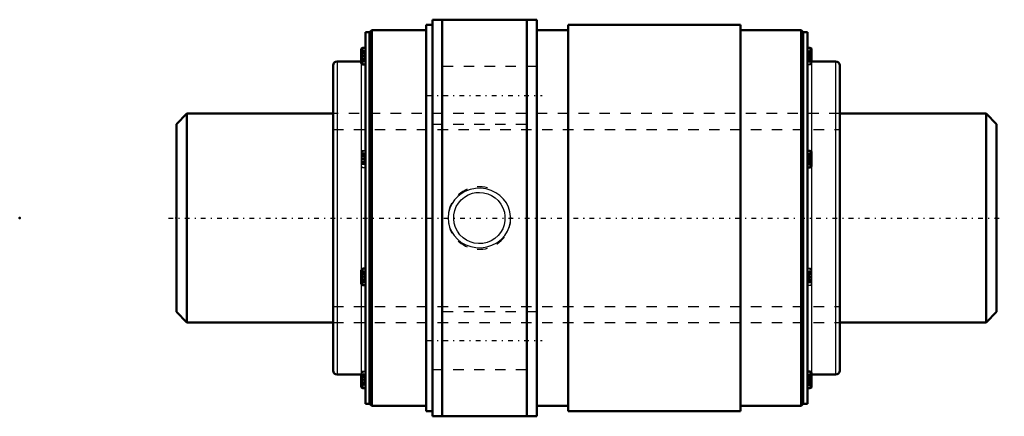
# Model space of a CAD drawing. Header units: millimetres. Extents: x -15 to 79.2, y -19 to 19.
import ezdxf

# ---------------------------------------------------------------- set-up
doc = ezdxf.new("R2010")
doc.units = ezdxf.units.MM
doc.linetypes.add('Center', pattern=[1.5, 0.45, -0.5, 0.05, -0.5])
doc.linetypes.add('Dashed', pattern=[2, 1, -1])
for name, color, linetype, lineweight in [('2d ConnectionPoints', 7, 'Continuous', 50), ('AM_0', 7, 'Continuous', 50), ('AM_4', 3, 'Continuous', 25), ('AM_5', 3, 'Continuous', 25), ('AM_7', 7, 'Center', 25), ('AM_9', 6, 'Dashed', 25)]:
    doc.layers.add(name, color=color, linetype=linetype, lineweight=lineweight)

# ---------------------------------------------------------------- blocks, each defined once
blk = doc.blocks.new('1_WTF2040_2ZZ_Nut_0_in_WTF2040_2ZZ_78_5LC7T_000_rev_4')
at = {"layer": 'AM_0'}
for p, q in [((34.5, 19), (24.5, 19)), ((24.5, 19), (24.5, -19)), ((25.45, 19), (25.45, -19)), ((33.55, 19), (33.55, -19)), ((34.5, 19), (34.5, -19)), ((18.7, 18), (18.5, 17.8)), ((18.7, 18), (18.7, -18)), ((23.9, 18), (18.7, 18)), ((23.9, 18.5), (23.9, -18.5)), ((24.5, 18.5), (23.9, 18.5)), ((37.5, 18), (34.5, 18)), ((37.5, 18.5), (37.5, -18.5)), ((54, 18.5), (37.5, 18.5)), ((54, 18.5), (54, -18.5)), ((59.8, 18), (54, 18)), ((60, 17.8), (59.8, 18)), ((59.8, 18), (59.8, -18)), ((18.1, 17.8), (18.1, -17.8)), ((18.5, 17.8), (18.1, 17.8)), ((18.5, 17.8), (18.5, -17.8)), ((60.4, 17.8), (60, 17.8)), ((60, 17.8), (60, -17.8)), ((60.4, 17.8), (60.4, -17.8)), ((17.7, 16.145), (17.7, 14.865)), ((18.1, 16.305), (17.86, 16.305)), ((60.65, 16.305), (60.4, 16.305)), ((60.8, 16.155), (60.8, 15)), ((15, 14.6), (15, -14.6)), ((17.7, 15), (15.4, 15)), ((17.86, 14.705), (18.1, 14.705)), ((63.1, 15), (60.8, 15)), ((63.5, 14.6), (63.5, -14.6)), ((60.65, 6.443), (60.4, 6.443)), ((60.8, 6.293), (60.8, 4.993)), ((60.4, 4.843), (60.65, 4.843)), ((17.7, -5.003), (17.7, -6.283)), ((18.1, -4.843), (17.86, -4.843)), ((17.86, -6.443), (18.1, -6.443)), ((15.4, -15), (17.7, -15)), ((17.7, -15), (17.7, -16.145)), ((60.65, -14.705), (60.4, -14.705)), ((60.8, -14.855), (60.8, -16.155)), ((60.8, -15), (63.1, -15)), ((17.86, -16.305), (18.1, -16.305)), ((60.4, -16.305), (60.65, -16.305)), ((18.1, -17.8), (18.5, -17.8)), ((18.5, -17.8), (18.7, -18)), ((59.8, -18), (60, -17.8)), ((60, -17.8), (60.4, -17.8)), ((18.7, -18), (23.9, -18)), ((23.9, -18.5), (24.5, -18.5)), ((34.5, -18), (37.5, -18)), ((37.5, -18.5), (54, -18.5)), ((54, -18), (59.8, -18)), ((24.5, -19), (34.5, -19))]:
    blk.add_line(p, q, dxfattribs=at)
for centre, radius, start, end in [((17.86, 16.145), 0.16, 90, 180), ((60.65, 16.155), 0.15, 0, 90), ((60.8, 15.4), 0.4, 180, 270), ((15.4, 14.6), 0.4, 90, 180), ((17.86, 14.865), 0.16, 180, 270), ((63.1, 14.6), 0.4, 0, 90), ((60.65, 6.293), 0.15, 0, 90), ((60.65, 4.993), 0.15, 270, 360), ((17.86, -5.003), 0.16, 90, 180), ((17.86, -6.283), 0.16, 180, 270), ((15.4, -14.6), 0.4, 180, 270), ((17.7, -15.4), 0.4, 360, 90), ((60.65, -14.855), 0.15, 0, 90), ((63.1, -14.6), 0.4, 270, 360), ((17.86, -16.145), 0.16, 180, 270), ((60.65, -16.155), 0.15, 270, 360)]:
    blk.add_arc(centre, radius, start, end, dxfattribs=at)
at = {"layer": 'AM_4'}
for p, q in [((17.86, 16.305), (17.86, 14.705)), ((60.65, 16.305), (60.65, 15.029)), ((15.4, 15), (15.4, -15)), ((17.7, 14.865), (17.7, -5.003)), ((60.8, 15), (60.8, 6.293)), ((63.1, 15), (63.1, -15)), ((60.65, 6.443), (60.65, 4.843)), ((60.8, 4.993), (60.8, -14.855)), ((17.86, -4.843), (17.86, -6.443)), ((17.7, -6.283), (17.7, -15)), ((17.86, -15.033), (17.86, -16.305)), ((60.65, -14.705), (60.65, -16.305))]:
    blk.add_line(p, q, dxfattribs=at)
at = {"layer": 'AM_5', "linetype": 'Dashed'}
blk.add_arc((29, 0), 3, 75, 15, dxfattribs=at)
at = {"layer": 'AM_7'}
for p, q in [((17.68, 15.505), (18.12, 15.505)), ((60.38, 15.505), (60.82, 15.505)), ((24, 11.75), (35, 11.75)), ((17.68, 5.643), (18.12, 5.643)), ((60.38, 5.643), (60.82, 5.643)), ((17.68, -5.643), (18.12, -5.643)), ((60.38, -5.643), (60.82, -5.643)), ((24, -11.75), (35, -11.75)), ((17.68, -15.505), (18.12, -15.505)), ((60.38, -15.505), (60.82, -15.505))]:
    blk.add_line(p, q, dxfattribs=at)
at = {"layer": 'AM_9'}
for p, q in [((18, 16.026), (17.7, 16.026)), ((18, 16.026), (18, 14.984)), ((60.5, 16.026), (60.8, 16.026)), ((60.5, 16.026), (60.5, 14.984)), ((18, 15.923), (17.7, 15.923)), ((18, 15.885), (17.7, 15.885)), ((18, 15.817), (17.7, 15.817)), ((18, 15.783), (17.7, 15.783)), ((18, 15.766), (17.7, 15.766)), ((17.7, 15.754), (18, 15.754)), ((18, 15.535), (17.7, 15.535)), ((18, 15.526), (17.7, 15.526)), ((18, 15.484), (17.7, 15.484)), ((18, 15.475), (17.7, 15.475)), ((18, 15.256), (17.7, 15.256)), ((18, 15.244), (17.7, 15.244)), ((18, 15.227), (17.7, 15.227)), ((18, 15.193), (17.7, 15.193)), ((18, 15.125), (17.7, 15.125)), ((18, 15.086), (17.7, 15.086)), ((60.5, 15.923), (60.8, 15.923)), ((60.5, 15.885), (60.8, 15.885)), ((60.5, 15.817), (60.8, 15.817)), ((60.5, 15.783), (60.8, 15.783)), ((60.5, 15.766), (60.8, 15.766)), ((60.5, 15.754), (60.8, 15.754)), ((60.5, 15.535), (60.8, 15.535)), ((60.5, 15.526), (60.8, 15.526)), ((60.5, 15.484), (60.8, 15.484)), ((60.5, 15.475), (60.8, 15.475)), ((60.8, 15.256), (60.5, 15.256)), ((60.5, 15.244), (60.8, 15.244)), ((60.5, 15.227), (60.8, 15.227)), ((60.5, 15.193), (60.8, 15.193)), ((60.5, 15.125), (60.8, 15.125)), ((60.5, 15.086), (60.8, 15.086)), ((18, 14.984), (17.7, 14.984)), ((34.5, 14.5), (24.5, 14.5)), ((60.4, 14.705), (60.65, 14.705)), ((60.5, 14.984), (60.8, 14.984)), ((60.65, 15.029), (60.65, 14.705)), ((63.5, 10), (15, 10)), ((24.5, 9), (34.5, 9)), ((18, 6.164), (17.7, 6.164)), ((18, 6.062), (17.7, 6.062)), ((18, 6.024), (17.7, 6.024)), ((18, 5.955), (17.7, 5.955)), ((18, 5.921), (17.7, 5.921)), ((18, 5.904), (17.7, 5.904)), ((17.7, 5.892), (18, 5.892)), ((18, 5.673), (17.7, 5.673)), ((18, 5.665), (17.7, 5.665)), ((17.86, 6.443), (17.86, 4.843)), ((18.1, 6.443), (17.86, 6.443)), ((18, 6.164), (18, 5.122)), ((60.5, 6.164), (60.8, 6.164)), ((60.5, 6.164), (60.5, 5.122)), ((60.5, 6.062), (60.8, 6.062)), ((60.5, 6.024), (60.8, 6.024)), ((60.5, 5.955), (60.8, 5.955)), ((60.5, 5.921), (60.8, 5.921)), ((60.5, 5.904), (60.8, 5.904)), ((60.5, 5.892), (60.8, 5.892)), ((60.5, 5.673), (60.8, 5.673)), ((60.5, 5.665), (60.8, 5.665)), ((18, 5.622), (17.7, 5.622)), ((18, 5.613), (17.7, 5.613)), ((18, 5.395), (17.7, 5.395)), ((18, 5.383), (17.7, 5.383)), ((18, 5.366), (17.7, 5.366)), ((18, 5.331), (17.7, 5.331)), ((18, 5.263), (17.7, 5.263)), ((18, 5.225), (17.7, 5.225)), ((18, 5.122), (17.7, 5.122)), ((17.86, 4.843), (18.1, 4.843)), ((60.5, 5.622), (60.8, 5.622)), ((60.5, 5.613), (60.8, 5.613)), ((60.8, 5.395), (60.5, 5.395)), ((60.5, 5.383), (60.8, 5.383)), ((60.5, 5.366), (60.8, 5.366)), ((60.5, 5.331), (60.8, 5.331)), ((60.5, 5.263), (60.8, 5.263)), ((60.5, 5.225), (60.8, 5.225)), ((60.5, 5.122), (60.8, 5.122)), ((18, -5.122), (17.7, -5.122)), ((18, -5.225), (17.7, -5.225)), ((18, -5.263), (17.7, -5.263)), ((18, -5.331), (17.7, -5.331)), ((18, -5.366), (17.7, -5.366)), ((18, -5.383), (17.7, -5.383)), ((17.7, -5.395), (18, -5.395)), ((18, -5.613), (17.7, -5.613)), ((18, -5.622), (17.7, -5.622)), ((18, -5.122), (18, -6.164)), ((60.65, -4.843), (60.4, -4.843)), ((60.5, -5.122), (60.8, -5.122)), ((60.5, -5.122), (60.5, -6.164)), ((60.5, -5.225), (60.8, -5.225)), ((60.5, -5.263), (60.8, -5.263)), ((60.5, -5.331), (60.8, -5.331)), ((60.5, -5.366), (60.8, -5.366)), ((60.5, -5.383), (60.8, -5.383)), ((60.5, -5.395), (60.8, -5.395)), ((60.5, -5.613), (60.8, -5.613)), ((60.5, -5.622), (60.8, -5.622)), ((60.65, -4.843), (60.65, -6.443)), ((18, -5.665), (17.7, -5.665)), ((18, -5.673), (17.7, -5.673)), ((18, -5.892), (17.7, -5.892)), ((18, -5.904), (17.7, -5.904)), ((18, -5.921), (17.7, -5.921)), ((18, -5.955), (17.7, -5.955)), ((18, -6.024), (17.7, -6.024)), ((18, -6.062), (17.7, -6.062)), ((18, -6.164), (17.7, -6.164)), ((60.4, -6.443), (60.65, -6.443)), ((60.5, -5.665), (60.8, -5.665)), ((60.5, -5.673), (60.8, -5.673)), ((60.8, -5.892), (60.5, -5.892)), ((60.5, -5.904), (60.8, -5.904)), ((60.5, -5.921), (60.8, -5.921)), ((60.5, -5.955), (60.8, -5.955)), ((60.5, -6.024), (60.8, -6.024)), ((60.5, -6.062), (60.8, -6.062)), ((60.5, -6.164), (60.8, -6.164)), ((34.5, -9), (24.5, -9)), ((15, -10), (63.5, -10)), ((18, -14.984), (17.7, -14.984)), ((17.86, -14.705), (17.86, -15.033)), ((18.1, -14.705), (17.86, -14.705)), ((18, -14.984), (18, -16.026)), ((24.5, -14.5), (34.5, -14.5)), ((60.5, -14.984), (60.8, -14.984)), ((60.5, -14.984), (60.5, -16.026)), ((18, -15.086), (17.7, -15.086)), ((18, -15.125), (17.7, -15.125)), ((18, -15.193), (17.7, -15.193)), ((18, -15.227), (17.7, -15.227)), ((18, -15.244), (17.7, -15.244)), ((17.7, -15.256), (18, -15.256)), ((18, -15.475), (17.7, -15.475)), ((18, -15.484), (17.7, -15.484)), ((18, -15.526), (17.7, -15.526)), ((18, -15.535), (17.7, -15.535)), ((18, -15.754), (17.7, -15.754)), ((18, -15.766), (17.7, -15.766)), ((18, -15.783), (17.7, -15.783)), ((18, -15.817), (17.7, -15.817)), ((18, -15.885), (17.7, -15.885)), ((18, -15.923), (17.7, -15.923)), ((60.5, -15.086), (60.8, -15.086)), ((60.5, -15.125), (60.8, -15.125)), ((60.5, -15.193), (60.8, -15.193)), ((60.5, -15.227), (60.8, -15.227)), ((60.5, -15.244), (60.8, -15.244)), ((60.5, -15.256), (60.8, -15.256)), ((60.5, -15.475), (60.8, -15.475)), ((60.5, -15.484), (60.8, -15.484)), ((60.5, -15.526), (60.8, -15.526)), ((60.5, -15.535), (60.8, -15.535)), ((60.8, -15.754), (60.5, -15.754)), ((60.5, -15.766), (60.8, -15.766)), ((60.5, -15.783), (60.8, -15.783)), ((60.5, -15.817), (60.8, -15.817)), ((60.5, -15.885), (60.8, -15.885)), ((60.5, -15.923), (60.8, -15.923)), ((18, -16.026), (17.7, -16.026)), ((60.5, -16.026), (60.8, -16.026))]:
    blk.add_line(p, q, dxfattribs=at)
for points in [[(26.929, 2.066), (26.631, 1.751), (26.383, 1.395), (26.173, 0.955), (26.044, 0.485), (26, 0.021), (26.036, -0.444), (26.148, -0.885), (26.331, -1.303), (26.583, -1.691), (26.895, -2.034), (27.273, -2.335), (27.695, -2.571), (28.171, -2.745), (28.669, -2.839), (29.191, -2.85), (29.708, -2.776), (30.209, -2.614), (30.675, -2.369), (31.085, -2.053), (31.433, -1.67), (31.697, -1.248), (31.884, -0.787), (31.98, -0.324), (31.996, 0.149), (31.932, 0.601), (31.795, 1.037), (31.586, 1.446), (31.315, 1.816), (30.975, 2.149), (30.586, 2.424), (30.137, 2.643), (29.658, 2.787), (29.144, 2.853), (28.626, 2.834), (28.11, 2.727), (27.62, 2.536), (27.258, 2.325), (26.929, 2.066)], [(29, 2.458), (29.406, 2.425), (29.8, 2.325), (30.171, 2.162), (30.509, 1.941), (30.811, 1.662), (31.064, 1.336), (31.26, 0.967), (31.392, 0.569), (31.453, 0.162), (31.446, -0.249), (31.372, -0.645), (31.235, -1.023), (31.037, -1.376), (30.785, -1.691), (30.476, -1.966), (30.124, -2.186), (29.738, -2.345), (29.329, -2.436), (28.921, -2.457), (28.516, -2.41), (28.13, -2.299), (27.769, -2.128), (27.435, -1.896), (27.144, -1.612), (26.898, -1.275), (26.712, -0.901), (26.594, -0.503), (26.543, -0.089), (26.562, 0.316), (26.647, 0.712), (26.795, 1.086), (27, 1.43), (27.266, 1.743), (27.58, 2.007), (27.94, 2.218), (28.332, 2.366), (28.663, 2.435), (29, 2.458)]]:
    blk.add_lwpolyline(points, dxfattribs=at)
for centre, radius, start, end in [((17.7, 15.4), 0.4, 270, 0), ((60.65, 14.855), 0.15, 270, 360), ((17.86, 6.283), 0.16, 90, 180), ((17.86, 5.003), 0.16, 180, 270), ((60.65, -4.993), 0.15, 0, 90), ((60.65, -6.293), 0.15, 270, 360), ((17.86, -14.865), 0.16, 90, 180), ((60.8, -15.4), 0.4, 90, 180)]:
    blk.add_arc(centre, radius, start, end, dxfattribs=at)
blk = doc.blocks.new('2_WTF2040_20ZZ0_Shaft_0_in_WTF2040_2ZZ_78_5LC7T_000_rev_4')
at = {"layer": 'AM_0'}
for p, q in [((1, 10), (0, 9)), ((15, 10), (1, 10)), ((1, 10), (1, -10)), ((77.5, 10), (63.5, 10)), ((77.5, 10), (77.5, -10)), ((78.5, 9), (77.5, 10)), ((0, 9), (0, -9)), ((78.5, 9), (78.5, -9)), ((0, -9), (1, -10)), ((77.5, -10), (78.5, -9)), ((1, -10), (15, -10)), ((63.5, -10), (77.5, -10))]:
    blk.add_line(p, q, dxfattribs=at)
at = {"layer": 'AM_5', "linetype": 'Dashed'}
for p, q in [((15, 8.4665), (63.5, 8.4665)), ((15, -8.4665), (63.5, -8.4665))]:
    blk.add_line(p, q, dxfattribs=at)
at = {"layer": 'AM_7'}
blk.add_line((-0.75, 0), (79.25, 0), dxfattribs=at)
at = {"layer": 'AM_9'}
for p, q in [((63.5, 10), (15, 10)), ((15, -10), (63.5, -10))]:
    blk.add_line(p, q, dxfattribs=at)

msp = doc.modelspace()

# ---------------------------------------------------------------- linework, layer by layer
at = {"layer": '2d ConnectionPoints'}
for p in [(-15, 0), (0, 0), (78.5, 0)]:
    msp.add_point(p, dxfattribs=at)

# ---------------------------------------------------------------- block references
for name in ['1_WTF2040_2ZZ_Nut_0_in_WTF2040_2ZZ_78_5LC7T_000_rev_4', '2_WTF2040_20ZZ0_Shaft_0_in_WTF2040_2ZZ_78_5LC7T_000_rev_4']:
    msp.add_blockref(name, (0, 0))

doc.saveas('drawing.dxf')
